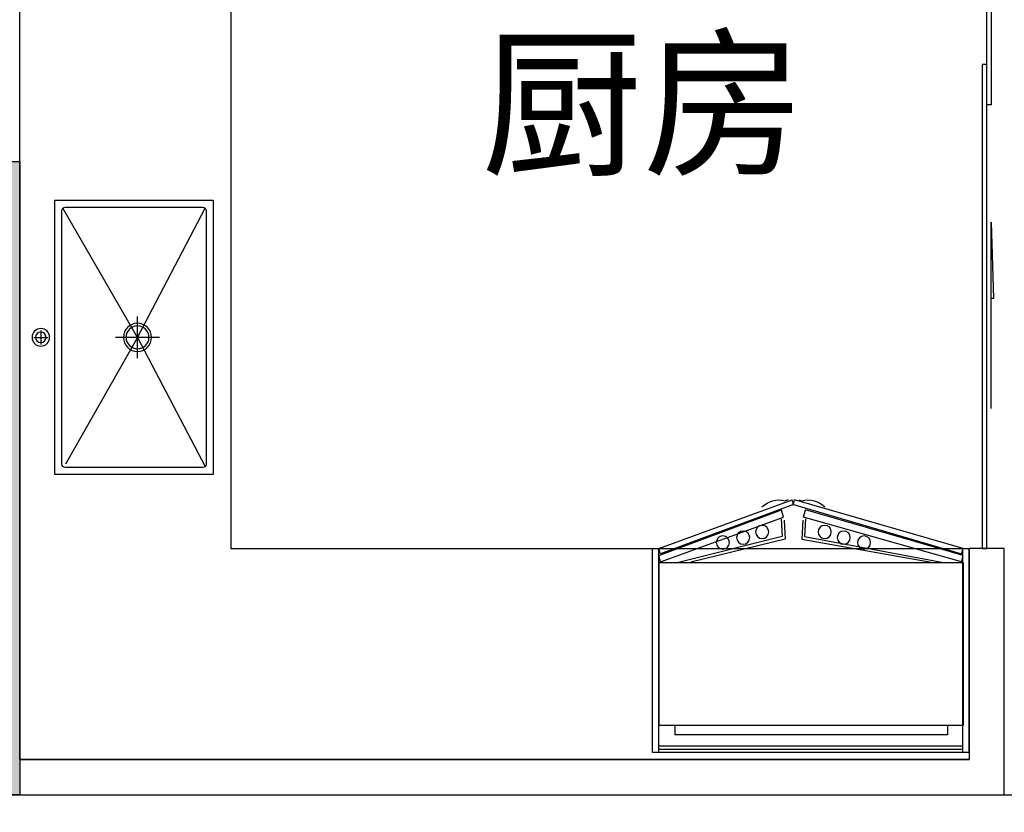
# Model space of a CAD drawing. Header units: millimetres. Extents: x 296296 to 297283, y 219875 to 220035.
# Tile 185 of 256: x 297067.84 to 297070.64, y 220012.38 to 220014.64. Entities that reach past the tile are written whole.
import ezdxf

# ---------------------------------------------------------------- set-up
doc = ezdxf.new("R2010")
doc.units = ezdxf.units.MM
doc.linetypes.add('185洋房-西边套-1F南入（报建版）-旧规$0$洋房户型$0$_DASH', pattern=[0.6, 0.4, -0.2])
doc.styles.get("Standard").update_dxf_attribs({"font": 'arial.ttf'})

# ---------------------------------------------------------------- blocks, each defined once
blk = doc.blocks.new('dzuerujfysiktuykluyikyuj')
h = blk.add_hatch()
h.set_pattern_fill('钢筋混凝土', color=253, scale=100)
h.set_pattern_definition([(45, (0, 0), (-176.776695, 176.776695), []), (50, (0, 0), (717.26018, -62.75213), [75, -825]), (355, (0, 0), (-138.75133, 752.19213), [60, -660]), (100.4514, (59.8, -5.2), (578.5094, 689.43954), [63.7402, -701.1421]), (46.1842, (0, 200), (1067.24105, -165.519), [112.5, -1237.5]), (96.6356, (88.9, 186.2), (934.6627, 974.1179), [95.6103, -1051.713]), (351.1842, (0, 200), (934.6619, 974.1186), [90, -990]), (21, (100, 150), (596.90705, -402.6189), [75, -825]), (326, (100, 150), (243.31533, 725.15005), [60, -660]), (71.4514, (149.74, 116.45), (840.22263, 322.5305), [63.7402, -701.1421]), (37.5, (0, 0), (12.159855, 332.893854), [0, -652, 0, -670, 0, -662.5]), (7.5, (0, 0), (263.06954, 394.41171), [0, -382, 0, -637, 0, -252.5]), (327.5, (-223, 0), (533.822436, -22.55487), [0, -250, 0, -780, 0, -1035]), (317.5, (-323, 0), (583.18617, 100.10498), [0, -325, 0, -518, 0, -735])])
h.paths.add_polyline_path([(1106524.9, 389058.4), (1106524.9, 387258.4), (1106274.9, 387258.4), (1106274.9, 389058.4)])
h.paths.add_polyline_path([(1120674.9, 389058.4), (1120674.9, 387258.4), (1120424.9, 387258.4), (1120424.9, 389058.4)])
h.paths.add_polyline_path([(1088474.9, 389058.4), (1088474.9, 387258.4), (1088224.9, 387258.4), (1088224.9, 389058.4)])
h.paths.add_polyline_path([(1138724.9, 389058.4), (1138724.9, 387258.4), (1138474.9, 387258.4), (1138474.9, 389058.4)])
h.paths.add_polyline_path([(1113574.9, 387858.4), (1113574.9, 384858.4), (1113374.9, 384858.4), (1113374.9, 387858.4)])
h.paths.add_polyline_path([(1143674.9, 392958.4), (1143674.9, 391158.4), (1143474.9, 391158.4), (1143474.9, 392758.4), (1143174.9, 392758.4), (1143174.9, 392958.4)])
h.paths.add_polyline_path([(1083474.9, 392758.4), (1083474.9, 391158.4), (1083274.9, 391158.4), (1083274.9, 392958.4), (1083774.9, 392958.4), (1083774.9, 392758.4)])
h.paths.add_polyline_path([(1127074.9, 392758.4), (1127074.9, 391258.4), (1126874.9, 391258.4), (1126874.9, 392958.4), (1127424.9, 392958.4), (1127424.9, 392758.4)])
h.paths.add_polyline_path([(1100074.9, 392958.4), (1100074.9, 391258.4), (1099874.9, 391258.4), (1099874.9, 392758.4), (1099524.9, 392758.4), (1099524.9, 392958.4)])
h.paths.add_polyline_path([(1132274.9, 392958.4), (1132274.9, 391258.4), (1132074.9, 391258.4), (1132074.9, 392758.4), (1131724.9, 392758.4), (1131724.9, 392958.4)])
h.paths.add_polyline_path([(1094874.9, 392758.4), (1094874.9, 391258.4), (1094674.9, 391258.4), (1094674.9, 392958.4), (1095224.9, 392958.4), (1095224.9, 392758.4)])
h.paths.add_polyline_path([(1113974.9, 380258.4), (1113974.9, 380058.4), (1113374.9, 380058.4), (1113374.9, 381858.4), (1113574.9, 381858.4), (1113574.9, 380258.4)])
h.paths.add_polyline_path([(1145774.9, 392358.4), (1145774.9, 390658.4), (1145574.9, 390658.4), (1145574.9, 392158.4), (1145124.9, 392158.4), (1145124.9, 392358.4)])
h.paths.add_polyline_path([(1081374.9, 392158.4), (1081374.9, 390658.4), (1081174.9, 390658.4), (1081174.9, 392358.4), (1081824.9, 392358.4), (1081824.9, 392158.4)])
h.paths.add_polyline_path([(1141974.9, 380058.4), (1141974.9, 379458.4), (1141174.9, 379458.4), (1141174.9, 379658.4), (1141774.9, 379658.4), (1141774.9, 380258.4), (1142724.9, 380258.4), (1142724.9, 380058.4)])
h.paths.add_polyline_path([(1109774.9, 380058.4), (1109774.9, 379458.4), (1108974.9, 379458.4), (1108974.9, 379658.4), (1109574.9, 379658.4), (1109574.9, 380258.4), (1110524.9, 380258.4), (1110524.9, 380058.4)])
h.paths.add_polyline_path([(1117974.9, 379658.4), (1117974.9, 379458.4), (1117174.9, 379458.4), (1117174.9, 380058.4), (1116424.9, 380058.4), (1116424.9, 380258.4), (1117374.9, 380258.4), (1117374.9, 379658.4)])
h.paths.add_polyline_path([(1085774.9, 379658.4), (1085774.9, 379458.4), (1084974.9, 379458.4), (1084974.9, 380058.4), (1084224.9, 380058.4), (1084224.9, 380258.4), (1085174.9, 380258.4), (1085174.9, 379658.4)])
h.paths.add_polyline_path([(1115674.9, 392758.4), (1115674.9, 391158.4), (1115474.9, 391158.4), (1115474.9, 392158.4), (1115174.9, 392158.4), (1115174.9, 392358.4), (1115474.9, 392358.4), (1115474.9, 392958.4), (1115974.9, 392958.4), (1115974.9, 392758.4)])
h.paths.add_polyline_path([(1111474.9, 392158.4), (1111474.9, 391158.4), (1111274.9, 391158.4), (1111274.9, 392758.4), (1110974.9, 392758.4), (1110974.9, 392958.4), (1111474.9, 392958.4), (1111474.9, 392358.4), (1111774.9, 392358.4), (1111774.9, 392158.4)])
h.paths.add_polyline_path([(1130799.9, 387258.4), (1130799.9, 386658.4), (1128349.9, 386658.4), (1128349.9, 387258.4), (1128549.9, 387258.4), (1128549.9, 386858.4), (1130599.9, 386858.4), (1130599.9, 387258.4)])
h.paths.add_polyline_path([(1098599.9, 387258.4), (1098599.9, 386658.4), (1096149.9, 386658.4), (1096149.9, 387258.4), (1096349.9, 387258.4), (1096349.9, 386858.4), (1098399.9, 386858.4), (1098399.9, 387258.4)])
h.paths.add_polyline_path([(1128549.9, 389158.4), (1128549.9, 388743.4), (1128349.9, 388743.4), (1128349.9, 389358.4), (1130799.9, 389358.4), (1130799.9, 388743.4), (1130599.9, 388743.4), (1130599.9, 389158.4)])
h.paths.add_polyline_path([(1098599.9, 389358.4), (1098599.9, 388743.4), (1098399.9, 388743.4), (1098399.9, 389158.4), (1096349.9, 389158.4), (1096349.9, 388743.4), (1096149.9, 388743.4), (1096149.9, 389358.4)])
h.paths.add_polyline_path([(1125274.8, 392958.4), (1125274.8, 390058.4), (1125074.8, 390058.4), (1125074.8, 392758.4), (1124674.9, 392758.4), (1124674.9, 392958.4)])
h.paths.add_polyline_path([(1101874.9, 392758.4), (1101874.9, 390058.4), (1101674.9, 390058.4), (1101674.9, 392958.4), (1102274.9, 392958.4), (1102274.9, 392758.4)])
h.paths.add_polyline_path([(1093074.9, 392958.4), (1093074.9, 390058.4), (1092874.9, 390058.4), (1092874.9, 392758.4), (1092474.9, 392758.4), (1092474.9, 392958.4)])
h.paths.add_polyline_path([(1134074.9, 392758.4), (1134074.9, 390058.4), (1133874.9, 390058.4), (1133874.9, 392958.4), (1134474.9, 392958.4), (1134474.9, 392758.4)])
h.paths.add_polyline_path([(1145774.9, 383408.4), (1145774.9, 380058.4), (1145174.9, 380058.4), (1145174.9, 380258.4), (1145574.9, 380258.4), (1145574.9, 383408.4)])
h.paths.add_polyline_path([(1081774.9, 380258.4), (1081774.9, 380058.4), (1081174.9, 380058.4), (1081174.9, 383408.4), (1081374.9, 383408.4), (1081374.9, 380258.4)])
h.paths.add_polyline_path([(1100774.9, 386658.4), (1100774.9, 388108.4), (1100574.9, 388108.4), (1100574.9, 386658.4)])
h.paths.add_polyline_path([(1100774.9, 388708.4), (1100774.9, 389358.4), (1099874.9, 389358.4), (1099874.9, 389158.4), (1100574.9, 389158.4), (1100574.9, 388708.4)])
h.paths.add_polyline_path([(1126374.9, 386658.4), (1126374.9, 388108.4), (1126174.9, 388108.4), (1126174.9, 386658.4)])
h.paths.add_polyline_path([(1126374.9, 388708.4), (1126374.9, 389158.4), (1127074.9, 389158.4), (1127074.9, 389358.4), (1126174.9, 389358.4), (1126174.9, 388708.4)])
h.paths.add_polyline_path([(1094174.9, 389158.4), (1094174.9, 386658.4), (1093974.9, 386658.4), (1093974.9, 389358.4), (1094874.9, 389358.4), (1094874.9, 389158.4)])
h.paths.add_polyline_path([(1132974.9, 389358.4), (1132974.9, 386658.4), (1132774.9, 386658.4), (1132774.9, 389158.4), (1132074.9, 389158.4), (1132074.9, 389358.4)])
h.paths.add_polyline_path([(1088474.9, 392958.4), (1088474.9, 392158.4), (1088074.9, 392158.4), (1088074.9, 392958.4)])
h.paths.add_polyline_path([(1106674.9, 392958.4), (1106674.9, 392158.4), (1106274.9, 392158.4), (1106274.9, 392958.4)])
h.paths.add_polyline_path([(1094174.9, 379658.4), (1094174.9, 379258.4), (1093474.9, 379258.4), (1093474.9, 379658.4)])
h.paths.add_polyline_path([(1101274.9, 379658.4), (1101274.9, 379258.4), (1100574.9, 379258.4), (1100574.9, 379658.4)])
h.paths.add_polyline_path([(1126374.9, 379658.4), (1126374.9, 379258.4), (1125674.9, 379258.4), (1125674.9, 379658.4)])
h.paths.add_polyline_path([(1133474.9, 379658.4), (1133474.9, 379258.4), (1132774.9, 379258.4), (1132774.9, 379658.4)])
h.paths.add_polyline_path([(1138874.9, 392958.4), (1138874.9, 392158.4), (1138474.9, 392158.4), (1138474.9, 392958.4)])
h.paths.add_polyline_path([(1120674.9, 392958.4), (1120674.9, 392158.4), (1120274.9, 392158.4), (1120274.9, 392958.4)])
at = {"color": 253}
blk.add_lwpolyline([(1088474.9, 389058.4), (1088474.9, 387258.4), (1088224.9, 387258.4), (1088224.9, 389058.4), (1088474.9, 389058.4)], close=True, dxfattribs=at)
blk = doc.blocks.new('eqrujhe5tjyrk6ryakyrkjyrautu')
at = {"color": 253}
blk.add_text('厨房', height=337.59, dxfattribs=at).set_placement((815687.1, 431053.7))
blk = doc.blocks.new('185洋房-西边套-1F南入（报建版）-旧规$0$185洋房-边套（报建版）$0$洋房户型$0$$0$900-660双开门冰箱A')
at = {"color": 253, "linetype": 'ByBlock'}
blk.add_wipeout([(-1647770.3, 357301.7), (-1647752.5, 357301.7), (-1647752.5, 357881.7), (-1648652.5, 357881.7), (-1648652.5, 357301.7), (-1648634.5, 357301.7), (-1648255.6, 357163.9), (-1648248.7, 357163.9)], dxfattribs=at)
at = {"color": 253}
for p, q in [((-1647752.5, 357881.7), (-1648652.5, 357881.7)), ((-1648652.5, 357881.7), (-1648652.5, 357301.7)), ((-1648634.7, 357881.7), (-1648634.7, 357301.7)), ((-1647770.3, 357872.8), (-1648634.7, 357872.8)), ((-1647770.3, 357881.7), (-1647770.3, 357301.7)), ((-1647752.5, 357881.7), (-1647752.5, 357301.7)), ((-1647752.5, 357881.7), (-1647752.5, 357301.7)), ((-1647752.5, 357881.7), (-1647752.5, 357301.7)), ((-1647770.3, 357863.9), (-1648634.7, 357863.9)), ((-1647814.3, 357831.5), (-1648589.9, 357831.5)), ((-1648589.9, 357804.6), (-1648589.9, 357831.5)), ((-1647814.3, 357804.6), (-1647814.3, 357831.5)), ((-1647769.9, 357804.6), (-1648634.3, 357804.6)), ((-1648634.3, 357804.6), (-1648634.3, 357341.2)), ((-1648634.3, 357797.9), (-1648634.3, 357365.6)), ((-1647769.9, 357341.2), (-1647769.9, 357804.6)), ((-1648630, 357339.6), (-1648634.7, 357321.8)), ((-1648634.3, 357341.2), (-1647769.9, 357341.2)), ((-1648630, 357339.6), (-1648280.6, 357212.9)), ((-1648284, 357268.2), (-1648578.6, 357341.2)), ((-1648275.5, 357275.1), (-1648543.8, 357340.3)), ((-1648228.7, 357275.1), (-1647860.5, 357340.3)), ((-1647774.2, 357339.6), (-1648223.6, 357212.9)), ((-1648220.3, 357268.2), (-1647825.6, 357341.2)), ((-1647774.2, 357339.6), (-1647769.5, 357321.8)), ((-1648634.7, 357321.8), (-1648286.4, 357191.5)), ((-1648630.5, 357316.9), (-1648634.5, 357301.7)), ((-1648252.1, 357176.7), (-1648630.5, 357316.9)), ((-1648252.1, 357176.7), (-1647773.8, 357316.9)), ((-1647769.5, 357321.8), (-1648217.8, 357191.5)), ((-1647773.8, 357316.9), (-1647769.7, 357301.7)), ((-1648652.5, 357301.7), (-1647752.5, 357301.7)), ((-1648634.6, 357301.7), (-1648255.6, 357163.9)), ((-1647769.6, 357301.7), (-1648248.7, 357163.9)), ((-1648286.6, 357217.4), (-1648284, 357268.2)), ((-1648278.3, 357221.5), (-1648275.5, 357275.1)), ((-1648225.9, 357221.5), (-1648228.7, 357275.1)), ((-1648217.6, 357217.4), (-1648220.3, 357268.2)), ((-1648280.6, 357212.9), (-1648286.4, 357191.5)), ((-1648223.6, 357212.9), (-1648217.8, 357191.5)), ((-1648252.1, 357176.7), (-1648255.6, 357163.9)), ((-1648252.1, 357176.7), (-1648248.7, 357163.9)), ((-1648267.3, 357163.9), (-1648275.3, 357166)), ((-1648237, 357163.9), (-1648228.9, 357166))]:
    blk.add_line(p, q, dxfattribs=at)
for centre in [(-1648452.8, 357285), (-1648395.1, 357271), (-1648109.1, 357271), (-1648051.4, 357285), (-1648341, 357254.8), (-1648163.2, 357254.8)]:
    blk.add_circle(centre, 18.7, dxfattribs=at)
for centre, start, end in [((-1648292.8, 357233.5), 225.4644, 284.5356), ((-1648211.5, 357233.5), 255.4644, 314.5356)]:
    blk.add_arc(centre, 69.7, start, end, dxfattribs=at)
blk = doc.blocks.new('185洋房-西边套-1F南入（报建版）-旧规$0$185洋房-边套（报建版）$0$洋房户型$0$A$C5687057F')
at = {"color": 253}
for p, q in [((435, 590), (435, 550)), ((415, 570), (455, 570)), ((435, 295), (67.9, 507.1)), ((435, 295), (795, 500)), ((435, 232.4), (435, 357.6)), ((435, 295), (67.9, 102.9)), ((494, 295), (376, 295)), ((435, 295), (802.1, 102.9))]:
    blk.add_line(p, q, dxfattribs=at)
blk.add_lwpolyline([(45, 80), (825, 80), (825, 530), (45, 530)], close=True, dxfattribs=at)
blk.add_lwpolyline([(75, 100), (795, 100, 0.414214), (805, 110), (805, 500, 0.414214), (795, 510), (75, 510, 0.414214), (65, 500), (65, 110, 0.414214)], format="xyb", close=True, dxfattribs=at)
for centre, radius in [((435, 570), 25), ((435, 570), 15), ((435, 295), 40), ((435, 295), 32.5)]:
    blk.add_circle(centre, radius, dxfattribs=at)
blk = doc.blocks.new('185洋房-西边套-1F南入（报建版）-旧规$0$185洋房-边套（报建版）$0$洋房户型$0$$DORLIB2D$00000131')
at = {"color": 253, "lineweight": -2}
for p, q in [((0.15, 0.125), (0.2319, 0.1973)), ((0.2319, 0.1973), (0.2319, 0.125)), ((-0.5, 0.125), (-0.5, 0)), ((0.0192, 0.125), (-0.5, 0.125)), ((0.0192, 0), (0.0192, 0.125)), ((0.35, 0.125), (0.15, 0.125)), ((-0.5, 0), (0.0192, 0)), ((-0.024, 0), (0.5, 0)), ((-0.024, -0.125), (-0.024, 0)), ((0.5, 0), (0.5, -0.125)), ((-0.35, -0.125), (-0.15, -0.125)), ((-0.2319, -0.1973), (-0.2319, -0.125)), ((-0.15, -0.125), (-0.2319, -0.1973)), ((0.5, -0.125), (-0.024, -0.125))]:
    blk.add_line(p, q, dxfattribs=at)
blk = doc.blocks.new('185洋房-西边套-1F南入（报建版）-旧规')
at = {"color": 253, "linetype": 'Continuous'}
for p, q in [((7200, 9800), (7200, 11650)), ((7200, 7800), (7200, 9800)), ((10000, 7700), (10000, 8400)), ((7200, 7800), (9900, 7800)), ((7000, 7700), (10000, 7700))]:
    blk.add_line(p, q, dxfattribs=at)
at = {"color": 253, "linetype": '185洋房-西边套-1F南入（报建版）-旧规$0$洋房户型$0$_DASH', "ltscale": 0.5}
blk.add_lwpolyline([(10000, 7700), (12700, 7700)], dxfattribs=at)
at = {"color": 253, "xscale": 2650, "yscale": 100, "zscale": 100, "rotation": 90}
blk.add_blockref('185洋房-西边套-1F南入（报建版）-旧规$0$185洋房-边套（报建版）$0$洋房户型$0$$DORLIB2D$00000131', (9950, 9725), dxfattribs=at)
at = {"color": 253, "extrusion": (0, 0, -1)}
for name, p, zscale, rotation in [('185洋房-西边套-1F南入（报建版）-旧规$0$185洋房-边套（报建版）$0$洋房户型$0$A$C5687057F', (-7830, 9435), -0.9999999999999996, 269.999998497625), ('185洋房-西边套-1F南入（报建版）-旧规$0$185洋房-边套（报建版）$0$洋房户型$0$$0$900-660双开门冰箱A', (-1657652.5, 365701.7), -1, 180.0000015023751)]:
    blk.add_blockref(name, p, dxfattribs=dict(at, zscale=zscale, rotation=rotation))
at = {"color": 253, "linetype": 'Continuous'}
for p, q in [((10000, 8400), (9900, 8400)), ((9900, 8400), (9900, 7800))]:
    blk.add_line(p, q, dxfattribs=at)
at = {"color": 253}
blk.add_lwpolyline([(9900, 8400), (9900, 7800), (7200, 7800), (7200, 11650), (7800, 11650), (7800, 8400)], close=True, dxfattribs=at)

msp = doc.modelspace()

# ---------------------------------------------------------------- block references
at = {"xscale": 0.001, "yscale": 0.001, "zscale": 0.001}
for name, p in [('dzuerujfysiktuykluyikyuj', (295979.3684, 219625.1752)), ('eqrujhe5tjyrk6ryakyrkjyrautu', (296253.4684, 219583.1752))]:
    msp.add_blockref(name, p, dxfattribs=at)

# ---------------------------------------------------------------- next in the draw order: block references
msp.add_blockref('185洋房-西边套-1F南入（报建版）-旧规', (297060.6433, 220004.7336), dxfattribs=at)

doc.saveas('drawing.dxf')
